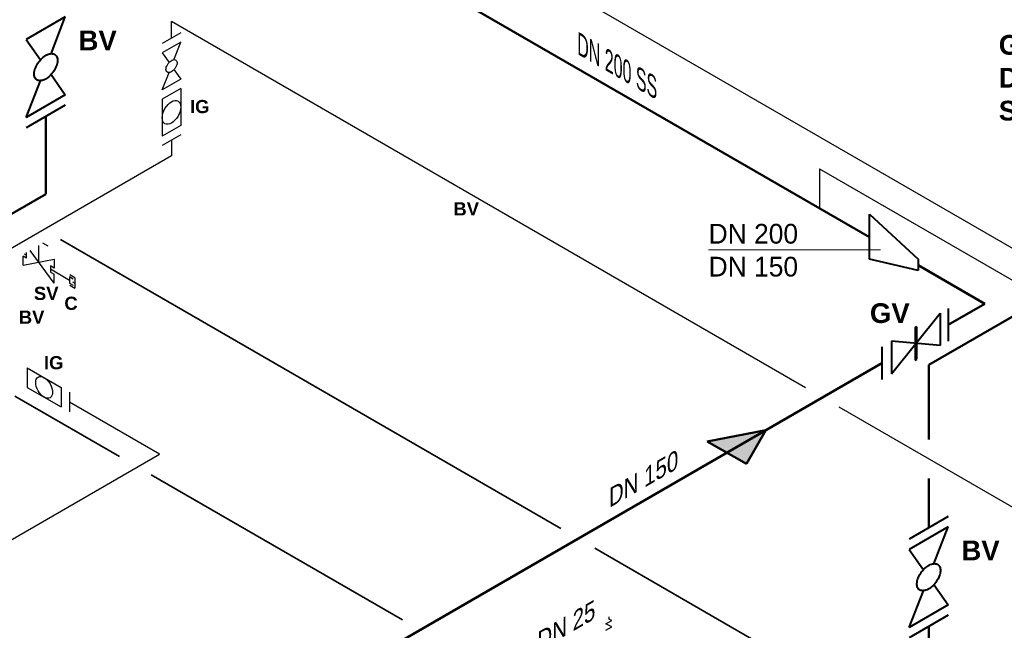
# Model space of a CAD drawing. Header units: millimetres. Extents: x 222 to 2461, y -1493 to 72.
# Tile 10 of 27: x 1265 to 1439, y -804 to -696. Entities that reach past the tile are written whole.
import ezdxf

# ---------------------------------------------------------------- set-up
doc = ezdxf.new("R2010")
doc.units = ezdxf.units.MM
for name, color, linetype, lineweight in [('Armaturen-Auslagerung', 7, 'Continuous', 40), ('Auslagerung', 1, 'Continuous', 50), ('Entleerung', 74, 'Continuous', 35), ('Text', 7, 'Continuous', 18), ('Text groß', 7, 'Continuous', 18)]:
    doc.layers.add(name, color=color, linetype=linetype, lineweight=lineweight)
for name, color, linetype in [('DN 025-', 8, 'Continuous'), ('effekte', 7, 'Continuous'), ('Langsame Befüllung', 40, 'Continuous'), ('Probeentnahme', 1, 'Continuous')]:
    doc.layers.add(name, color=color, linetype=linetype)
doc.styles.add('isotext', font='arial.ttf', dxfattribs={"oblique": 30, "height": 3})

msp = doc.modelspace()

# ---------------------------------------------------------------- hatches: boundary and pattern name
at = {"layer": 'Auslagerung'}
h = msp.add_hatch(color=256, dxfattribs=at)
h.paths.add_polyline_path([(1396.929977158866, -768.2912341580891), (1386.53767546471, -770.2912335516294), (1390.001777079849, -772.2912335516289)])
h.paths.add_polyline_path([(1396.929980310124, -768.2912335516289), (1396.929977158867, -768.2912341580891), (1390.001777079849, -772.2912335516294), (1393.465878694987, -774.2912335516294)])
at = {"layer": 'effekte'}
h = msp.add_hatch(color=9, dxfattribs=at)
h.set_gradient(color1=(201, 200, 192), color2=(242, 242, 242), rotation=330, tint=1, name='CURVED')
edge = h.paths.add_edge_path()
edge.add_line((1325.887143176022, -559.4083847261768), (1325.887143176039, -439.6687545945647))
edge.add_line((1325.887143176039, -439.6687545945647), (1172.325638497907, -528.3275306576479))
edge.add_line((1172.325638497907, -528.3275306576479), (1172.325638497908, -611.55436336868))
edge.add_line((1172.325638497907, -611.5543633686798), (1136.507619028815, -632.2339065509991))
edge.add_ellipse((1133.076044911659, -634.2151267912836), major_axis=(2.433893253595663, 4.215626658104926), ratio=0.5738536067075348, start_angle=134.8259713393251, end_angle=314.82597133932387, ccw=False)
edge.add_line((1129.647059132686, -636.2186531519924), (1129.626447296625, -636.2067529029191))
edge.add_line((1129.626447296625, -636.2067529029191), (1083.427947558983, -662.8794691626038))
edge.add_ellipse((1079.996373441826, -664.8606894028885), major_axis=(2.433893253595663, 4.215626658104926), ratio=0.5738536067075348, start_angle=134.8259713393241, end_angle=314.8259713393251, ccw=False)
edge.add_line((1076.567387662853, -666.8642157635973), (1076.546775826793, -666.852315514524))
edge.add_line((1076.546775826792, -666.852315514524), (1026.739514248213, -695.608551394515))
edge.add_line((1026.739514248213, -695.608551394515), (1026.739514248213, -612.3817186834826))
edge.add_line((1026.739514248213, -612.3817186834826), (805.312366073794, -740.2227422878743))
edge.add_line((805.312366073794, -740.2227422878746), (909.0099276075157, -800.0925573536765))
edge.add_line((909.0099276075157, -800.0925573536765), (1325.887143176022, -559.4083847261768))

# ---------------------------------------------------------------- linework, layer by layer
at = {"layer": 'Armaturen-Auslagerung'}
for p, q in [((1272.620624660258, -695.0053100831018), (1265.692421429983, -699.0053100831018)), ((1270.085853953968, -701.5385229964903), (1272.62062466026, -695.0053100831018)), ((1265.692421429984, -699.0053100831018), (1268.225677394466, -702.6115364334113)), ((1270.084774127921, -705.256268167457), (1272.620587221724, -708.8616581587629)), ((1265.69238399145, -712.8616581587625), (1268.225631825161, -706.3299644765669)), ((1272.620587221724, -708.8616581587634), (1265.692383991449, -712.8616581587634)), ((1272.620593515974, -710.6930189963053), (1265.692390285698, -714.6930189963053)), ((1415.306543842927, -729.9865758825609), (1423.96685400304, -737.9866094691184)), ((1415.306543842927, -737.9865758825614), (1415.306543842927, -729.9865758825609)), ((1423.96685400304, -739.9866094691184), (1415.306543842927, -737.9865758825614)), ((1423.96685400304, -737.9866094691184), (1423.96685400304, -739.9866094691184)), ((1419.217078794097, -758.3106021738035), (1427.877278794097, -747.5370021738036)), ((1427.877278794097, -747.5370021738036), (1427.877278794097, -753.310602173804)), ((1429.252814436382, -746.7428674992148), (1429.252814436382, -752.5164674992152)), ((1423.691578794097, -749.9537021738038), (1423.402778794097, -750.120402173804)), ((1423.402978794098, -750.1203021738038), (1423.402978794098, -755.893802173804)), ((1423.475078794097, -755.8522021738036), (1423.475078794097, -750.0787021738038)), ((1423.547178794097, -755.810602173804), (1423.547178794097, -750.0370021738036)), ((1423.619378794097, -755.7688021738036), (1423.619378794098, -749.9953021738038)), ((1423.691578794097, -755.7272021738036), (1423.691578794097, -749.9537021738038)), ((1427.877278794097, -753.310602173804), (1419.217078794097, -752.537002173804)), ((1419.217078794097, -752.537002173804), (1419.217078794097, -758.3106021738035)), ((1417.485027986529, -753.5370021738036), (1417.485027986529, -759.3106021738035)), ((1423.402978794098, -755.893802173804), (1423.691578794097, -755.7272021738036)), ((1429.277333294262, -783.6197457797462), (1422.349130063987, -787.6197457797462)), ((1429.277339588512, -785.4511066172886), (1422.349136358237, -789.4511066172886)), ((1426.742568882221, -791.9843195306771), (1429.277339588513, -785.4511066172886)), ((1422.349136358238, -789.4511066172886), (1424.88239232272, -793.0573329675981)), ((1426.741489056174, -795.7020647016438), (1429.277302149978, -799.3074546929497)), ((1422.349098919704, -803.3074546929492), (1424.882346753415, -796.7757610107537)), ((1429.277302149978, -799.3074546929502), (1422.349098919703, -803.3074546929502)), ((1429.277308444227, -801.1388155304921), (1422.349105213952, -805.1388155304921))]:
    msp.add_line(p, q, dxfattribs=at)
for points in [[(1270.815792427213, -701.7258931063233, -0.1593), (1271.167552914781, -702.2536844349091, -0.1064), (1271.212720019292, -703.0372075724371, -0.0713), (1270.944765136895, -703.9573517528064, -0.0576), (1270.404261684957, -704.8740518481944, -0.0576), (1269.673463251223, -705.6476586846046, -0.0713), (1268.86368040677, -706.1603070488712, -0.1064), (1268.098312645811, -706.3341922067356, -0.1593), (1267.493837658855, -706.1427057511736, -0.1593), (1267.142077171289, -705.6149144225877, -0.1064), (1267.096910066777, -704.8313912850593, -0.0713), (1267.364864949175, -703.91124710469, -0.0576), (1267.905368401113, -702.9945470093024, -0.0576), (1268.636166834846, -702.2209401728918, -0.0713), (1269.445949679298, -701.7082918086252, -0.1064), (1270.211317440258, -701.5344066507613, -0.1593)], [(1427.472507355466, -792.1716896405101, -0.1593), (1427.824267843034, -792.6994809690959, -0.1064), (1427.869434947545, -793.4830041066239, -0.0713), (1427.601480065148, -794.4031482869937, -0.0576), (1427.06097661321, -795.3198483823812, -0.0576), (1426.330178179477, -796.0934552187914, -0.0713), (1425.520395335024, -796.606103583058, -0.1064), (1424.755027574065, -796.7799887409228, -0.1593), (1424.150552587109, -796.5885022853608, -0.1593), (1423.798792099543, -796.060710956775, -0.1064), (1423.753624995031, -795.2771878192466, -0.0713), (1424.021579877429, -794.3570436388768, -0.0576), (1424.562083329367, -793.4403435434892, -0.0576), (1425.2928817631, -792.666736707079, -0.0713), (1426.102664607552, -792.1540883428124, -0.1064), (1426.868032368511, -791.9802031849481, -0.1593)]]:
    msp.add_lwpolyline(points, format="xyb", close=True, dxfattribs=at)
at = {"layer": 'Auslagerung'}
for p, q in [((1284.961091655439, -658.8140432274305), (1415.306543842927, -734.069025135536)), ((1269.156460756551, -726.4470887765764), (1269.156460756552, -712.6930369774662)), ((1269.156460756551, -726.4470887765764), (1258.022177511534, -732.8754702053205)), ((1423.96685400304, -739.069057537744), (1435.755590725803, -745.8752878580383)), ((1444.476314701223, -745.9626029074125), (1425.813148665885, -756.7377868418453)), ((1429.252814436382, -749.629667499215), (1435.755590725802, -745.8752878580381)), ((1429.252814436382, -749.629667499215), (1435.755590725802, -745.8752878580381)), ((1309.914699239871, -818.5295835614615), (1417.485027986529, -756.4238021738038)), ((1425.813148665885, -769.9545679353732), (1425.813148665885, -756.7377868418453)), ((1386.537675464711, -770.2912335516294), (1396.929980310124, -768.2912335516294)), ((1396.929980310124, -768.2912335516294), (1393.465878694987, -774.2912335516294)), ((1386.537675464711, -770.2912335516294), (1393.465878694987, -774.2912335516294)), ((1425.813231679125, -785.6197457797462), (1425.813153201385, -776.8827737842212)), ((1425.813175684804, -816.8928853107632), (1425.813175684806, -803.138833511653))]:
    msp.add_line(p, q, dxfattribs=at)
at = {"layer": 'DN 025-', "color": 74}
for p, q in [((1234.97517614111, -617.2724886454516), (1448.350963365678, -740.4650568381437)), ((1289.339911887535, -772.549745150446), (1273.364239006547, -763.3261861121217)), ((1218.074548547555, -813.7356486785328), (1289.339911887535, -772.549745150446))]:
    msp.add_line(p, q, dxfattribs=at)
at = {"layer": 'DN 025-', "lineweight": -3}
for p, q in [((1265.864365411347, -757.264110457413), (1271.864264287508, -760.7281536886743)), ((1265.864365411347, -757.264110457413), (1265.864365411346, -760.7281536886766)), ((1265.864365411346, -760.7281536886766), (1271.864264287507, -764.1921969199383)), ((1271.864264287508, -760.7281536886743), (1271.864264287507, -764.1921969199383)), ((1273.364239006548, -761.59416449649), (1273.364239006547, -765.0582077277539)), ((1369.072943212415, -801.3845818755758), (1369.072219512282, -801.7982281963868)), ((1369.588817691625, -802.0675996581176), (1369.072219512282, -801.7982281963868)), ((1368.551653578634, -803.7967117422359), (1369.586833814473, -803.201527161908)), ((1368.553637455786, -802.662784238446), (1369.588817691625, -802.0675996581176)), ((1369.586833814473, -803.201527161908), (1368.553637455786, -802.6627842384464))]:
    msp.add_line(p, q, dxfattribs=at)
msp.add_ellipse((1268.864314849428, -760.7281536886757), major_axis=(1.060642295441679, -1.83708634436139), ratio=0.5773502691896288, dxfattribs=at)
at = {"layer": 'Entleerung', "color": 74}
for p, q in [((1360.567109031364, -785.7516653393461), (1271.760735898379, -734.4792819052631)), ((1282.208250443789, -772.960624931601), (1263.684284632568, -762.2658082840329)), ((1287.86564982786, -776.2269259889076), (1332.438173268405, -801.9608843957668)), ((1414.678892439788, -816.9931180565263), (1366.554856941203, -789.2086932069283))]:
    msp.add_line(p, q, dxfattribs=at)
at = {"layer": 'Langsame Befüllung'}
for p, q in [((1291.463021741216, -698.8118447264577), (1291.463021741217, -695.8515876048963)), ((1403.931103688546, -760.7850649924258), (1291.463021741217, -695.8515876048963)), ((1291.464101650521, -716.8795631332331), (1291.463927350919, -719.6383990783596)), ((1291.463927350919, -719.6383990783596), (1205.963209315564, -769.0068518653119)), ((1406.451306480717, -721.9838294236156), (1406.451306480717, -728.8740022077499)), ((1406.451306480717, -721.9838294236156), (1492.289379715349, -771.5424641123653)), ((1584.299365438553, -864.92072946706), (1409.931103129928, -764.2491662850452))]:
    msp.add_line(p, q, dxfattribs=at)
at = {"layer": 'Langsame Befüllung', "color": 8}
for p, q in [((1293.10669211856, -697.8628681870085), (1289.821475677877, -699.7595887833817)), ((1293.106681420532, -699.5054548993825), (1289.821521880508, -701.4021426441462)), ((1291.90476428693, -702.6033211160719), (1293.106681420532, -699.5054548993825)), ((1289.821521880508, -701.4021426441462), (1291.022720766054, -703.1121139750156)), ((1289.821504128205, -707.9724340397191), (1291.022699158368, -704.8752881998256)), ((1291.904252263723, -704.3661715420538), (1293.10666366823, -706.0757462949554)), ((1293.10666366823, -706.0757462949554), (1289.821504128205, -707.9724340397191)), ((1293.10669211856, -707.7183104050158), (1289.821475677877, -709.615031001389)), ((1293.10669211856, -707.7183104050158), (1293.10669211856, -714.2886325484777)), ((1289.821475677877, -709.615031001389), (1289.821475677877, -716.1853531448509)), ((1293.10669211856, -714.2886325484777), (1289.821475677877, -716.1853531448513)), ((1293.106681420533, -715.9312192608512), (1289.821521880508, -717.8279070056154))]:
    msp.add_line(p, q, dxfattribs=at)
msp.add_lwpolyline([(1292.25088062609, -702.6921667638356, -0.1593), (1292.417675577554, -702.9424306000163, -0.1064), (1292.439092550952, -703.3139552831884, -0.0713), (1292.312035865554, -703.7502618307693, -0.0576), (1292.055744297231, -704.1849352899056, -0.0576), (1291.709220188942, -704.5517579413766, -0.0713), (1291.325243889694, -704.7948414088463, -0.1064), (1290.962327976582, -704.8772928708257, -0.1593), (1290.675702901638, -704.7864953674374, -0.1593), (1290.508907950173, -704.5362315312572, -0.1064), (1290.487490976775, -704.1647068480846, -0.0713), (1290.614547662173, -703.7284003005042, -0.0576), (1290.870839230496, -703.2937268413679, -0.0576), (1291.217363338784, -702.9269041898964, -0.0713), (1291.601339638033, -702.6838207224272, -0.1064), (1291.964255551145, -702.6013692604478, -0.1593)], format="xyb", close=True, dxfattribs=at)
msp.add_ellipse((1291.464083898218, -711.9518317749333), major_axis=(-1.161499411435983, -2.011775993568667), ratio=0.577350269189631, dxfattribs=at)
at = {"layer": 'Probeentnahme', "linetype": 'Continuous'}
for p, q in [((1269.583411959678, -735.6696410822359), (1268.644361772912, -735.1239612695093)), ((1265.345037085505, -737.0290043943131), (1265.756007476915, -737.2675499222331)), ((1265.756776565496, -737.8141302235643), (1265.759642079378, -736.7896098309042)), ((1270.62643127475, -742.2244239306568), (1266.359742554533, -736.4431094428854)), ((1267.891859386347, -735.558459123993), (1267.883609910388, -738.5079323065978)), ((1265.128933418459, -739.0300591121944), (1265.133347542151, -737.4518571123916)), ((1265.128933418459, -739.0300591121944), (1270.638286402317, -737.9858055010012)), ((1265.756776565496, -737.8141302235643), (1265.133347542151, -737.4518571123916)), ((1270.638286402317, -737.9858055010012), (1270.633909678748, -739.550635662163)), ((1269.991602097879, -739.1773922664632), (1269.988537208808, -740.2731961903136)), ((1269.988537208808, -740.2731961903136), (1270.630844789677, -740.6464395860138)), ((1269.990077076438, -739.7226402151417), (1273.368313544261, -741.6857253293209)), ((1270.633909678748, -739.550635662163), (1269.991602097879, -739.1773922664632)), ((1270.62643127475, -742.2244239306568), (1270.630844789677, -740.6464395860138)), ((1274.338267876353, -741.2755663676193), (1273.441957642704, -740.7547226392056)), ((1273.369838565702, -741.1404773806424), (1273.366773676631, -742.2362813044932)), ((1273.366773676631, -742.2362813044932), (1274.009081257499, -742.609524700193)), ((1274.01214614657, -741.5137207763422), (1273.369838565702, -741.1404773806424)), ((1273.898503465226, -741.9938174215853), (1274.335548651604, -742.2477833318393)), ((1274.338267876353, -741.2755663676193), (1274.333080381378, -743.130275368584)), ((1274.304144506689, -743.1736161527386), (1273.428310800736, -742.6646712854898))]:
    msp.add_line(p, q, dxfattribs=at)
at = {"layer": 'Text'}
msp.add_line((1386.770138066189, -736.313215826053), (1417.268173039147, -736.313215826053), dxfattribs=at)

# ---------------------------------------------------------------- texts
at = {"layer": 'Text', "attachment_point": 1}
for s, insert, char_height, width in [('{\\fArial|b1|i0|c0|p34;BV}', (1274.963237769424, -697.4371778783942), 3.5, 5.46291058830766), ('{\\fArial|b1|i0|c0|p34;GV\\PDBB\\PSTS-M 42}', (1438.247839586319, -698.2194936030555), 3.5, 31.79455828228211), ('{\\fArial|b1|i0|c0|p34;IG}', (1294.74000308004, -709.7453034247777), 2.34180516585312, 5.46291058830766), ('{\\fArial|b1|i0|c0|p34;BV}', (1341.484048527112, -727.8900810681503), 2.34180516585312, 5.46291058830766), ('DN 200\\PDN 150', (1386.770138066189, -731.7215976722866), 3.5, 22.17020029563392), ('{\\fArial|b1|i0|c0|p34;SV}', (1267.053393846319, -742.8772590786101), 2.34180516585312, 5.46291058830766), ('{\\fArial|b1|i0|c0|p34;C}', (1272.449415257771, -744.6327220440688), 2.34180516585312, 5.46291058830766), ('{\\fArial|b1|i0|c0|p34;GV}', (1415.385582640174, -745.7982959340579), 3.5, 5.46291058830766), ('{\\fArial|b1|i0|c0|p34;BV}', (1264.365253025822, -747.1028894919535), 2.34180516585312, 5.46291058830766), ('{\\fArial|b1|i0|c0|p34;IG}', (1268.828658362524, -755.1716016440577), 2.34180516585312, 5.46291058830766), ('{\\fArial|b1|i0|c0|p34;BV}', (1431.619952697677, -787.882974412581), 3.5, 5.46291058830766)]:
    msp.add_mtext(s, dxfattribs=dict(at, insert=insert, char_height=char_height, width=width))
at = {"layer": 'Text groß', "style": 'isotext', "oblique": 30}
for s, rotation, p in [('DN 150', 29.99999999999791, (1369.079843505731, -782.1446743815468)), ('DN 25', 29.99999999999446, (1356.388576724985, -807.6362443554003))]:
    msp.add_text(s, height=3, rotation=rotation, dxfattribs=at).set_placement(p)
at = {"layer": 'Text groß', "insert": (1377.620416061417, -709.8262329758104), "char_height": 3.5, "attachment_point": 9, "rotation": 330}
msp.add_mtext('{\\Q-30;\\W0.7;DN 200 SS}', dxfattribs=at)

doc.saveas('drawing.dxf')
